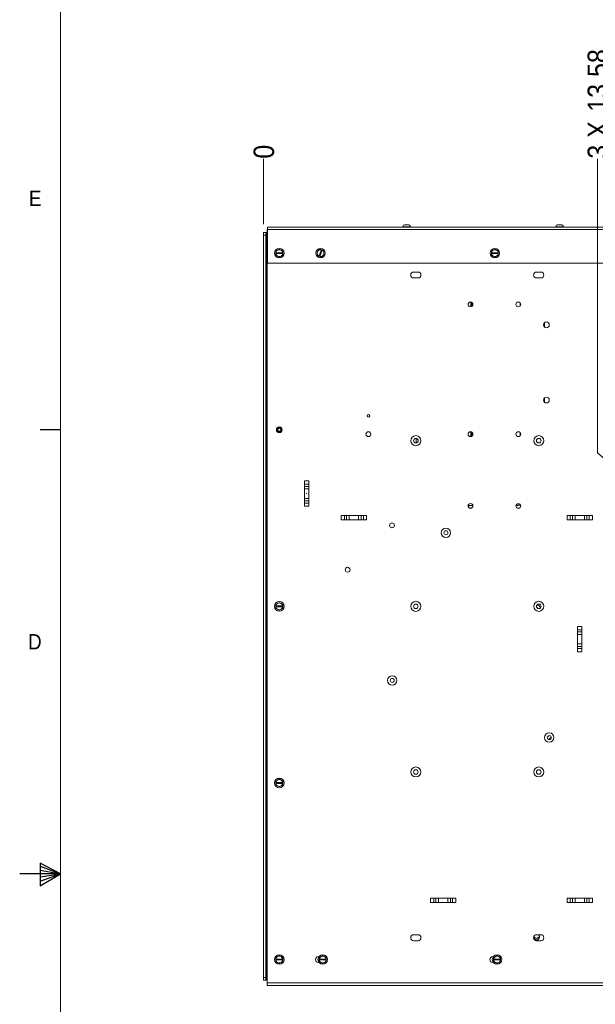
# Model space of a CAD drawing. Header units: inches. Extents: x 1 to 109, y 1 to 85.
# Tile 2 of 68: x 1 to 19, y 39 to 69. Entities that reach past the tile are written whole.
import ezdxf

# ---------------------------------------------------------------- set-up
doc = ezdxf.new("R2010")
doc.units = ezdxf.units.IN
doc.header["$MEASUREMENT"] = 0
doc.layers.add('FORMAT', color=7, linetype='Continuous')
doc.styles.add('SLDTEXTSTYLE0', font='GOTHIC.TTF', dxfattribs={"width": 0.913})
doc.dimstyles.new('SLDDIMSTYLE0', dxfattribs={"dimtxt": 0.625, "dimasz": 0.65, "dimexe": 0, "dimexo": 0.0625, "dimgap": 0.15625, "dimtad": 0, "dimtih": 1, "dimtoh": 1, "dimdec": 0, "dimlfac": 1.2, "dimrnd": 1e-09, "dimzin": 12, "dimdsep": 46, "dimtxsty": 'SLDTEXTSTYLE0', "dimblk1": 'NONE', "dimblk2": 'NONE', "dimsah": 1, "dimcen": 0.09, "dimadec": 0, "dimazin": 3, "dimtfac": 1, "dimtdec": 0, "dimtofl": 0, "dimtmove": 0, "dimatfit": 3, "dimldrblk": 'NONE', "dimfxl": 1, "dimfrac": 2, "dimtolj": 1, "dimtzin": 12, "dimarcsym": 0})
doc.dimstyles.new('SLDDIMSTYLE1', dxfattribs={"dimtxt": 0.625, "dimasz": 0.65, "dimexe": 0, "dimexo": 0.0625, "dimgap": 0.15625, "dimtad": 0, "dimtih": 1, "dimtoh": 1, "dimlfac": 1.2, "dimrnd": 1e-09, "dimzin": 12, "dimdsep": 46, "dimtxsty": 'SLDTEXTSTYLE0', "dimblk1": 'NONE', "dimblk2": 'NONE', "dimsah": 1, "dimcen": 0.09, "dimadec": 0, "dimazin": 3, "dimtfac": 1, "dimtofl": 0, "dimtmove": 0, "dimatfit": 3, "dimldrblk": 'NONE', "dimfxl": 1, "dimfrac": 2, "dimtolj": 1, "dimtzin": 12, "dimarcsym": 0})

# ---------------------------------------------------------------- blocks, each defined once
blk = doc.blocks.new('_D')
at = {"color": 1, "linetype": 'Continuous', "lineweight": 0, "ltscale": 5}
blk.add_line((8.803, 62.485), (8.803, 64.484), dxfattribs=at)
at = {"color": 1, "linetype": 'Continuous', "lineweight": 0, "ltscale": 5, "insert": (8.501, 64.484), "char_height": 0.625, "attachment_point": 1, "rotation": 90, "style": 'SLDTEXTSTYLE0'}
blk.add_mtext('0', dxfattribs=at)
blk = doc.blocks.new('_NONE')
blk = doc.blocks.new('_D_1')
at = {"color": 1, "linetype": 'Continuous', "lineweight": 0, "ltscale": 5}
for p, q in [((18.994, 55.514), (18.994, 64.484)), ((18.994, 55.514), (20.119, 54.53)), ((20.119, 54.53), (20.119, 49.116))]:
    blk.add_line(p, q, dxfattribs=at)
at = {"color": 1, "linetype": 'Continuous', "lineweight": 0, "ltscale": 5, "char_height": 0.625, "attachment_point": 1, "rotation": 90, "style": 'SLDTEXTSTYLE0'}
for s, insert in [('13.58', (18.692, 65.915)), ('3 X ', (18.692, 64.484))]:
    blk.add_mtext(s, dxfattribs=dict(at, insert=insert))
blk = doc.blocks.new('_D_2')
at = {"color": 1, "linetype": 'Continuous', "lineweight": 0, "ltscale": 5}
blk.add_line((20.327, 56.233), (20.327, 64.484), dxfattribs=at)
at = {"color": 1, "linetype": 'Continuous', "lineweight": 0, "ltscale": 5, "insert": (20.025, 64.484), "char_height": 0.625, "attachment_point": 1, "rotation": 90, "style": 'SLDTEXTSTYLE0'}
blk.add_mtext('13.83', dxfattribs=at)
blk = doc.blocks.new('_D_3')
at = {"color": 1, "linetype": 'Continuous', "lineweight": 0, "ltscale": 5}
blk.add_line((22.202, 62.571), (22.202, 64.484), dxfattribs=at)
at = {"color": 1, "linetype": 'Continuous', "lineweight": 0, "ltscale": 5, "insert": (21.9, 64.484), "char_height": 0.625, "attachment_point": 1, "rotation": 90, "style": 'SLDTEXTSTYLE0'}
blk.add_mtext('16.08', dxfattribs=at)

msp = doc.modelspace()

# ---------------------------------------------------------------- linework, layer by layer
at = {"color": 7, "linetype": 'Continuous', "lineweight": 15, "ltscale": 5}
for p, q in [((13.1267, 62.4698), (13.2115, 62.4698)), ((17.7934, 62.4698), (17.8782, 62.4698)), ((8.8029, 62.2352), (8.8777, 62.2352)), ((8.8029, 62.1519), (8.8029, 62.2352)), ((8.8777, 62.1519), (8.8029, 62.1519)), ((8.8029, 62.1519), (8.8029, 39.5144)), ((8.8777, 62.2352), (8.8777, 62.1519)), ((8.8944, 62.2352), (8.8777, 62.2352)), ((8.8777, 62.1519), (8.8777, 39.5144)), ((8.8944, 39.4311), (8.8944, 62.2352)), ((8.9108, 62.2352), (8.8944, 62.2352)), ((8.9108, 39.3498), (8.9108, 62.3331)), ((8.9108, 62.3331), (8.9233, 62.3331)), ((8.9233, 62.3208), (8.9233, 62.3948)), ((8.9233, 62.3948), (22.1284, 62.3948)), ((8.9233, 61.3033), (8.9233, 62.3208)), ((22.1284, 62.3208), (8.9233, 62.3208)), ((13.3589, 62.3956), (12.9793, 62.3956)), ((12.9793, 62.3956), (12.9793, 62.3948)), ((13.2842, 62.4094), (13.054, 62.4094)), ((13.3589, 62.3956), (13.3589, 62.3948)), ((17.6459, 62.3956), (17.6459, 62.3948)), ((18.0256, 62.3956), (17.6459, 62.3956)), ((17.9509, 62.4094), (17.7207, 62.4094)), ((18.0256, 62.3956), (18.0256, 62.3948)), ((9.1816, 61.617), (9.1824, 61.617)), ((9.1816, 61.617), (9.1816, 61.5909)), ((9.1816, 61.5628), (9.1816, 61.5909)), ((9.1824, 61.5909), (9.1816, 61.5909)), ((9.3891, 61.617), (9.1824, 61.617)), ((9.1824, 61.5909), (9.3891, 61.5909)), ((9.1981, 61.6736), (9.2337, 61.6942)), ((9.2337, 61.6942), (9.2693, 61.7148)), ((9.3022, 61.7148), (9.3379, 61.6942)), ((9.3379, 61.6942), (9.3735, 61.6736)), ((9.3891, 61.617), (9.3899, 61.617)), ((9.3899, 61.5909), (9.3891, 61.5909)), ((9.3899, 61.5909), (9.3899, 61.617)), ((9.3899, 61.5909), (9.3899, 61.5628)), ((10.4417, 61.5903), (10.4363, 61.6311)), ((10.4471, 61.5495), (10.4417, 61.5903)), ((10.4488, 61.6615), (10.4815, 61.6865)), ((10.4815, 61.6865), (10.5141, 61.7116)), ((10.5724, 61.7045), (10.4934, 61.5134)), ((10.5175, 61.5035), (10.5964, 61.6945)), ((10.5724, 61.7045), (10.5727, 61.7052)), ((10.5968, 61.6953), (10.5727, 61.7052)), ((10.5968, 61.6953), (10.5964, 61.6945)), ((10.5968, 61.6953), (10.6227, 61.6845)), ((10.6428, 61.6584), (10.6482, 61.6177)), ((10.6482, 61.6177), (10.6536, 61.5769)), ((15.7599, 61.617), (15.7608, 61.617)), ((15.7599, 61.617), (15.7599, 61.5909)), ((15.7599, 61.5628), (15.7599, 61.5909)), ((15.7608, 61.5909), (15.7599, 61.5909)), ((15.9675, 61.617), (15.7608, 61.617)), ((15.7608, 61.5909), (15.9675, 61.5909)), ((15.7764, 61.6736), (15.812, 61.6942)), ((15.812, 61.6942), (15.8477, 61.7148)), ((15.8806, 61.7148), (15.9162, 61.6942)), ((15.9162, 61.6942), (15.9518, 61.6736)), ((15.9675, 61.617), (15.9683, 61.617)), ((15.9683, 61.5909), (15.9675, 61.5909)), ((15.9683, 61.5909), (15.9683, 61.617)), ((15.9683, 61.5909), (15.9683, 61.5628)), ((22.1284, 61.3033), (8.9233, 61.3033)), ((9.2337, 61.5138), (9.1981, 61.5343)), ((9.2693, 61.4932), (9.2337, 61.5138)), ((9.3379, 61.5138), (9.3022, 61.4932)), ((9.3735, 61.5343), (9.3379, 61.5138)), ((10.4931, 61.5127), (10.4934, 61.5134)), ((10.4931, 61.5127), (10.5172, 61.5027)), ((10.5175, 61.5035), (10.5172, 61.5027)), ((10.5432, 61.492), (10.5172, 61.5027)), ((10.6084, 61.5214), (10.5758, 61.4963)), ((10.6411, 61.5465), (10.6084, 61.5214)), ((15.812, 61.5138), (15.7764, 61.5343)), ((15.8477, 61.4932), (15.812, 61.5138)), ((15.9162, 61.5138), (15.8806, 61.4932)), ((15.9518, 61.5343), (15.9162, 61.5138)), ((13.3868, 61.0281), (13.5176, 61.0281)), ((17.1368, 61.0281), (17.2676, 61.0281)), ((13.5176, 60.8465), (13.3868, 60.8465)), ((17.2676, 60.8465), (17.1368, 60.8465)), ((15.1251, 60.115), (15.1251, 59.9679)), ((15.1428, 60.1116), (15.1428, 59.9714)), ((15.1657, 60.0993), (15.1657, 59.9837)), ((15.1834, 60.079), (15.1834, 60.004)), ((16.6376, 60.0853), (16.6376, 59.9977)), ((17.3616, 59.4655), (17.3616, 59.3674)), ((17.3793, 59.4851), (17.3793, 59.3478)), ((17.3616, 57.1739), (17.3616, 57.0757)), ((17.3793, 57.1934), (17.3793, 57.0562)), ((9.2806, 56.1512), (9.2858, 56.1502)), ((9.3046, 56.1677), (9.2858, 56.164)), ((15.1251, 56.1567), (15.1251, 56.0096)), ((15.1428, 56.1532), (15.1428, 56.013)), ((13.4605, 55.8156), (13.4605, 55.9557)), ((15.1657, 56.1409), (15.1657, 56.0253)), ((15.1834, 56.1206), (15.1834, 56.0456)), ((16.6376, 56.1269), (16.6376, 56.0393)), ((10.1839, 54.6559), (10.0539, 54.6559)), ((10.0539, 54.6559), (10.0539, 53.8859)), ((10.1839, 54.6559), (10.1839, 53.8859)), ((10.0539, 54.5601), (10.1839, 54.5601)), ((10.1839, 54.491), (10.0539, 54.491)), ((10.0539, 54.415), (10.1839, 54.415)), ((10.1839, 54.1268), (10.0539, 54.1268)), ((10.0539, 54.0507), (10.1839, 54.0507)), ((10.1839, 53.9817), (10.0539, 53.9817)), ((10.0539, 53.8859), (10.1839, 53.8859)), ((15.0744, 53.913), (15.0493, 53.8746)), ((15.1929, 53.9063), (15.0744, 53.913)), ((11.9455, 53.6009), (11.1755, 53.6009)), ((11.1755, 53.6009), (11.1755, 53.4709)), ((11.9455, 53.4709), (11.1755, 53.4709)), ((11.2713, 53.4709), (11.2713, 53.6009)), ((11.3404, 53.6009), (11.3404, 53.4709)), ((11.4164, 53.4709), (11.4164, 53.6009)), ((11.7046, 53.6009), (11.7046, 53.4709)), ((11.7807, 53.4709), (11.7807, 53.6009)), ((11.8497, 53.6009), (11.8497, 53.4709)), ((11.9455, 53.4709), (11.9455, 53.6009)), ((18.0672, 53.6026), (18.0672, 53.4725)), ((18.0672, 53.6026), (18.8372, 53.6026)), ((18.0672, 53.4725), (18.8372, 53.4725)), ((18.163, 53.4725), (18.163, 53.6026)), ((18.232, 53.6026), (18.232, 53.4725)), ((18.3081, 53.4725), (18.3081, 53.6026)), ((18.5963, 53.6026), (18.5963, 53.4725)), ((18.6723, 53.4725), (18.6723, 53.6026)), ((18.7414, 53.6026), (18.7414, 53.4725)), ((18.8372, 53.4725), (18.8372, 53.6026)), ((9.1816, 50.8462), (9.1824, 50.8462)), ((9.1816, 50.8462), (9.1816, 50.8201)), ((9.1816, 50.792), (9.1816, 50.8201)), ((9.1824, 50.8201), (9.1816, 50.8201)), ((9.3891, 50.8462), (9.1824, 50.8462)), ((9.1824, 50.8201), (9.3891, 50.8201)), ((9.1981, 50.9028), (9.2337, 50.9233)), ((9.2337, 50.7429), (9.1981, 50.7635)), ((9.2337, 50.9233), (9.2693, 50.9439)), ((9.2693, 50.7223), (9.2337, 50.7429)), ((9.3022, 50.9439), (9.3379, 50.9233)), ((9.3379, 50.7429), (9.3022, 50.7223)), ((9.3379, 50.9233), (9.3735, 50.9028)), ((9.3735, 50.7635), (9.3379, 50.7429)), ((9.3891, 50.8462), (9.3899, 50.8462)), ((9.3899, 50.8201), (9.3891, 50.8201)), ((9.3899, 50.8201), (9.3899, 50.8462)), ((9.3899, 50.8201), (9.3899, 50.792)), ((18.5172, 50.2181), (18.3872, 50.2181)), ((18.3872, 50.2181), (18.3872, 49.4481)), ((18.5172, 50.2181), (18.5172, 49.4481)), ((18.3872, 50.1223), (18.5172, 50.1223)), ((18.5172, 50.0533), (18.3872, 50.0533)), ((18.3872, 49.9772), (18.5172, 49.9772)), ((18.5172, 49.689), (18.3872, 49.689)), ((18.3872, 49.613), (18.5172, 49.613)), ((18.5172, 49.5439), (18.3872, 49.5439)), ((18.3872, 49.4481), (18.5172, 49.4481)), ((17.5034, 46.8742), (17.5119, 46.8921)), ((9.1816, 45.4607), (9.1824, 45.4607)), ((9.1816, 45.4607), (9.1816, 45.4347)), ((9.1816, 45.4066), (9.1816, 45.4347)), ((9.1824, 45.4347), (9.1816, 45.4347)), ((9.3891, 45.4607), (9.1824, 45.4607)), ((9.1824, 45.4347), (9.3891, 45.4347)), ((9.1981, 45.5174), (9.2337, 45.5379)), ((9.2337, 45.3575), (9.1981, 45.3781)), ((9.2337, 45.5379), (9.2693, 45.5585)), ((9.2693, 45.3369), (9.2337, 45.3575)), ((9.3022, 45.5585), (9.3379, 45.5379)), ((9.3379, 45.3575), (9.3022, 45.3369)), ((9.3379, 45.5379), (9.3735, 45.5174)), ((9.3735, 45.3781), (9.3379, 45.3575)), ((9.3891, 45.4607), (9.3899, 45.4607)), ((9.3899, 45.4347), (9.3891, 45.4347)), ((9.3899, 45.4347), (9.3899, 45.4607)), ((9.3899, 45.4347), (9.3899, 45.4066)), ((13.9005, 41.9359), (13.9005, 41.8059)), ((13.9005, 41.9359), (14.6705, 41.9359)), ((13.9005, 41.8059), (14.6705, 41.8059)), ((13.9963, 41.8059), (13.9963, 41.9359)), ((14.0654, 41.9359), (14.0654, 41.8059)), ((14.1414, 41.8059), (14.1414, 41.9359)), ((14.4296, 41.9359), (14.4296, 41.8059)), ((14.5057, 41.8059), (14.5057, 41.9359)), ((14.5747, 41.9359), (14.5747, 41.8059)), ((14.6705, 41.8059), (14.6705, 41.9359)), ((18.0672, 41.9359), (18.0672, 41.8059)), ((18.0672, 41.9359), (18.8372, 41.9359)), ((18.0672, 41.8059), (18.8372, 41.8059)), ((18.163, 41.8059), (18.163, 41.9359)), ((18.232, 41.9359), (18.232, 41.8059)), ((18.3081, 41.8059), (18.3081, 41.9359)), ((18.5963, 41.9359), (18.5963, 41.8059)), ((18.6723, 41.8059), (18.6723, 41.9359)), ((18.7414, 41.9359), (18.7414, 41.8059)), ((18.8372, 41.8059), (18.8372, 41.9359)), ((13.3868, 40.8198), (13.5176, 40.8198)), ((13.5176, 40.6381), (13.3868, 40.6381)), ((17.0522, 40.762), (17.0522, 40.7465)), ((17.1368, 40.8198), (17.2676, 40.8198)), ((17.2676, 40.6381), (17.1368, 40.6381)), ((17.2222, 40.7465), (17.2222, 40.8198)), ((9.1816, 40.0753), (9.1824, 40.0753)), ((9.1816, 40.0753), (9.1816, 40.0493)), ((9.1816, 40.0212), (9.1816, 40.0493)), ((9.1824, 40.0493), (9.1816, 40.0493)), ((9.3891, 40.0753), (9.1824, 40.0753)), ((9.1824, 40.0493), (9.3891, 40.0493)), ((9.1981, 40.1319), (9.2337, 40.1525)), ((9.2337, 39.9721), (9.1981, 39.9927)), ((9.2337, 40.1525), (9.2693, 40.1731)), ((9.2693, 39.9515), (9.2337, 39.9721)), ((9.3022, 40.1731), (9.3379, 40.1525)), ((9.3379, 39.9721), (9.3022, 39.9515)), ((9.3379, 40.1525), (9.3735, 40.1319)), ((9.3735, 39.9927), (9.3379, 39.9721)), ((9.3891, 40.0753), (9.3899, 40.0753)), ((9.3899, 40.0493), (9.3891, 40.0493)), ((9.3899, 40.0493), (9.3899, 40.0753)), ((9.3899, 40.0493), (9.3899, 40.0212)), ((10.4798, 40.1531), (10.4976, 40.1531)), ((10.4976, 39.9715), (10.4798, 39.9715)), ((10.5064, 40.0753), (10.5073, 40.0753)), ((10.5064, 40.0753), (10.5064, 40.0493)), ((10.5064, 40.0212), (10.5064, 40.0493)), ((10.5073, 40.0493), (10.5064, 40.0493)), ((10.714, 40.0753), (10.5073, 40.0753)), ((10.5073, 40.0493), (10.714, 40.0493)), ((10.5229, 40.1319), (10.5585, 40.1525)), ((10.5585, 39.9721), (10.5229, 39.9927)), ((10.5585, 40.1525), (10.5942, 40.1731)), ((10.5942, 39.9515), (10.5585, 39.9721)), ((10.6271, 40.1731), (10.6627, 40.1525)), ((10.6627, 39.9721), (10.6271, 39.9515)), ((10.6627, 40.1525), (10.6983, 40.1319)), ((10.6983, 39.9927), (10.6627, 39.9721)), ((10.714, 40.0753), (10.7148, 40.0753)), ((10.7148, 40.0493), (10.714, 40.0493)), ((10.7148, 40.0493), (10.7148, 40.0753)), ((10.7148, 40.0493), (10.7148, 40.0212)), ((15.7989, 40.1531), (15.8168, 40.1531)), ((15.8168, 39.9715), (15.7989, 39.9715)), ((15.8057, 40.1531), (15.8112, 40.1458)), ((15.8256, 40.0753), (15.8264, 40.0753)), ((15.8256, 40.0753), (15.8256, 40.0493)), ((15.8256, 40.0212), (15.8256, 40.0493)), ((15.8264, 40.0493), (15.8256, 40.0493)), ((16.0331, 40.0753), (15.8264, 40.0753)), ((15.8264, 40.0493), (16.0331, 40.0493)), ((15.8421, 40.1319), (15.8777, 40.1525)), ((15.8777, 39.9721), (15.8421, 39.9927)), ((15.8777, 40.1525), (15.9133, 40.1731)), ((15.9133, 39.9515), (15.8777, 39.9721)), ((15.9462, 40.1731), (15.9819, 40.1525)), ((15.9819, 39.9721), (15.9462, 39.9515)), ((15.9819, 40.1525), (16.0175, 40.1319)), ((16.0175, 39.9927), (15.9819, 39.9721)), ((16.0331, 40.0753), (16.0339, 40.0753)), ((16.0339, 40.0493), (16.0331, 40.0493)), ((16.0339, 40.0493), (16.0339, 40.0753)), ((16.0339, 40.0493), (16.0339, 40.0212)), ((8.8029, 39.5144), (8.8777, 39.5144)), ((8.8029, 39.4311), (8.8029, 39.5144)), ((8.8777, 39.4311), (8.8029, 39.4311)), ((8.8777, 39.5144), (8.8777, 39.4311)), ((8.8777, 39.4311), (8.8944, 39.4311)), ((8.9108, 39.4311), (8.8944, 39.4311)), ((22.1399, 39.3498), (8.9108, 39.3498)), ((8.9108, 39.2709), (8.9108, 39.3498)), ((22.1233, 39.2709), (8.9108, 39.2709))]:
    msp.add_line(p, q, dxfattribs=at)
at = {"color": 8, "linetype": 'Continuous', "lineweight": 15, "ltscale": 5}
for p, q in [((9.2858, 56.164), (9.2858, 56.1616)), ((9.2858, 56.1576), (9.2858, 56.1528))]:
    msp.add_line(p, q, dxfattribs=at)
at = {"color": 7, "linetype": 'Continuous', "lineweight": 15, "ltscale": 5, "flags": 128}
for points in [[(16.6282, 53.9499), (16.566, 53.9457), (16.5195, 53.9402)], [(17.4644, 46.8525), (17.4764, 46.8562), (17.4956, 46.8672)], [(17.4956, 46.8672), (17.511, 46.8832), (17.5169, 46.8928)]]:
    msp.add_lwpolyline(points, dxfattribs=at)
at = {"color": 8, "linetype": 'Continuous', "lineweight": 15, "ltscale": 5, "flags": 128}
msp.add_lwpolyline([(16.6165, 53.8326), (16.5937, 53.831), (16.5518, 53.8268)], dxfattribs=at)
at = {"color": 7, "linetype": 'Continuous', "lineweight": 15, "ltscale": 25}
for centre, radius in [((9.2858, 61.604), 0.145), ((10.5449, 61.604), 0.145), ((15.8641, 61.604), 0.145), ((15.1199, 60.0415), 0.0738), ((16.5783, 60.0415), 0.0738), ((17.4355, 59.4165), 0.0887), ((17.4355, 57.1248), 0.0888), ((12.0039, 56.6442), 0.04), ((9.2858, 56.2185), 0.0887), ((9.2858, 56.2181), 0.0705), ((9.2858, 56.2185), 0.0454), ((12.0041, 56.0831), 0.0737), ((15.1199, 56.0831), 0.0737), ((16.5783, 56.0831), 0.0738), ((13.4522, 55.8856), 0.1526), ((13.4522, 55.8856), 0.0705), ((17.2022, 55.8856), 0.1526), ((17.2022, 55.8856), 0.0705), ((10.1189, 54.2709), 0.00208), ((15.1199, 53.8956), 0.0737), ((16.5783, 53.8956), 0.0737), ((12.7233, 53.304), 0.0737), ((14.3689, 53.0781), 0.1435), ((14.3689, 53.0781), 0.0615), ((11.3691, 51.9498), 0.0737), ((9.2858, 50.8331), 0.145), ((13.4522, 50.834), 0.1526), ((13.4522, 50.834), 0.0705), ((17.2022, 50.834), 0.1526), ((17.2022, 50.834), 0.0705), ((12.7305, 48.5756), 0.1435), ((12.7305, 48.5756), 0.0615), ((17.5222, 46.8315), 0.1435), ((17.5222, 46.8315), 0.0615), ((13.4522, 45.7823), 0.1526), ((13.4522, 45.7823), 0.0705), ((17.2022, 45.7823), 0.1526), ((17.2022, 45.7823), 0.0705), ((9.2858, 45.4477), 0.145), ((9.2858, 40.0623), 0.145), ((10.6106, 40.0623), 0.145), ((15.9298, 40.0623), 0.145)]:
    msp.add_circle(centre, radius, dxfattribs=at)
for centre, radius, start, end in [((13.1267, 62.3958), 0.074, 90, 169.42711), ((13.2115, 62.3958), 0.074, 10.57289, 90), ((17.7934, 62.3958), 0.074, 90, 169.42711), ((17.8782, 62.3958), 0.074, 10.57289, 90), ((13.0374, 62.4125), 0.0168, 270, 349.42711), ((13.3008, 62.4125), 0.0168, 190.57289, 270), ((17.7041, 62.4125), 0.0168, 270, 349.42711), ((17.9674, 62.4125), 0.0168, 190.57289, 270), ((9.2858, 61.604), 0.112, 141.55462, 158.44538), ((9.2858, 61.604), 0.112, 201.55462, 218.44538), ((9.2858, 61.604), 0.1042, 120, 172.81924), ((9.2858, 61.604), 0.1042, 187.18076, 240), ((9.2858, 61.604), 0.1042, 60, 120), ((9.2858, 61.604), 0.112, 81.55462, 98.44538), ((9.2858, 61.604), 0.1042, 7.18076, 60), ((9.2858, 61.604), 0.1042, 300, 352.81924), ((9.2858, 61.604), 0.112, 21.55462, 38.44538), ((9.2858, 61.604), 0.112, 321.55462, 338.44538), ((10.5449, 61.604), 0.112, 149.10634, 165.9971), ((10.5449, 61.604), 0.1042, 127.55172, 187.55172), ((10.5449, 61.604), 0.1042, 187.55172, 240.37096), ((10.5449, 61.604), 0.1042, 74.73247, 127.55172), ((10.5449, 61.604), 0.112, 89.10634, 105.9971), ((10.5449, 61.604), 0.1042, 7.55172, 60.37096), ((10.5449, 61.604), 0.1042, 307.55172, 7.55172), ((10.5449, 61.604), 0.112, 29.10634, 45.9971), ((10.5449, 61.604), 0.112, 329.10634, 345.9971), ((15.8641, 61.604), 0.112, 141.55462, 158.44538), ((15.8641, 61.604), 0.112, 201.55462, 218.44538), ((15.8641, 61.604), 0.1042, 120, 172.81924), ((15.8641, 61.604), 0.1042, 187.18076, 240), ((15.8641, 61.604), 0.1042, 60, 120), ((15.8641, 61.604), 0.112, 81.55462, 98.44538), ((15.8641, 61.604), 0.1042, 7.18076, 60), ((15.8641, 61.604), 0.1042, 300, 352.81924), ((15.8641, 61.604), 0.112, 21.55462, 38.44538), ((15.8641, 61.604), 0.112, 321.55462, 338.44538), ((9.2858, 61.604), 0.1042, 240, 300), ((9.2858, 61.604), 0.112, 261.55462, 278.44538), ((10.5449, 61.604), 0.112, 209.10634, 225.9971), ((10.5449, 61.604), 0.1042, 254.73247, 307.55172), ((10.5449, 61.604), 0.112, 269.10634, 285.9971), ((15.8641, 61.604), 0.1042, 240, 300), ((15.8641, 61.604), 0.112, 261.55462, 278.44538), ((13.3868, 60.9373), 0.0908, 90, 270), ((13.5176, 60.9373), 0.0908, 270, 90), ((17.1368, 60.9373), 0.0908, 90, 270), ((17.2676, 60.9373), 0.0908, 270, 90), ((9.2858, 56.2185), 0.0683, 165.58165, 210.06614), ((9.2858, 56.2181), 0.0705, 90, 158.36427), ((9.2858, 56.2181), 0.0705, 270, 90), ((9.2858, 56.2185), 0.0542, 290.27928, 19.33885), ((13.4522, 55.8856), 0.0705, 276.76106, 83.23894), ((15.142, 53.779), 0.0567, 72.60832, 128.81442), ((16.6688, 52.8757), 1.0417, 91.10131, 99.04718), ((9.2858, 50.8331), 0.112, 141.55462, 158.44538), ((9.2858, 50.8331), 0.112, 201.55462, 218.44538), ((9.2858, 50.8331), 0.1042, 120, 172.81924), ((9.2858, 50.8331), 0.1042, 187.18076, 240), ((9.2858, 50.8331), 0.1042, 60, 120), ((9.2858, 50.8331), 0.1042, 240, 300), ((9.2858, 50.8331), 0.112, 81.55462, 98.44538), ((9.2858, 50.8331), 0.1042, 7.18076, 60), ((9.2858, 50.8331), 0.1042, 300, 352.81924), ((9.2858, 50.8331), 0.112, 21.55462, 38.44538), ((9.2858, 50.8331), 0.112, 321.55462, 338.44538), ((17.1372, 50.7655), 0.1104, 7.13993, 85.78115), ((9.2858, 50.8331), 0.112, 261.55462, 278.44538), ((16.6713, 47.9242), 1.4192, 305.82019, 309.99705), ((9.2858, 45.4477), 0.112, 141.55462, 158.44538), ((9.2858, 45.4477), 0.112, 201.55462, 218.44538), ((9.2858, 45.4477), 0.1042, 120, 172.81924), ((9.2858, 45.4477), 0.1042, 187.18076, 240), ((9.2858, 45.4477), 0.1042, 60, 120), ((9.2858, 45.4477), 0.1042, 240, 300), ((9.2858, 45.4477), 0.112, 81.55462, 98.44538), ((9.2858, 45.4477), 0.1042, 7.18076, 60), ((9.2858, 45.4477), 0.1042, 300, 352.81924), ((9.2858, 45.4477), 0.112, 21.55462, 38.44538), ((9.2858, 45.4477), 0.112, 321.55462, 338.44538), ((9.2858, 45.4477), 0.112, 261.55462, 278.44538), ((13.3868, 40.729), 0.0908, 90, 270), ((13.5176, 40.729), 0.0908, 270, 90), ((17.1368, 40.729), 0.0908, 90, 270), ((17.1372, 40.7465), 0.085, 180.00001, 0.00001), ((17.1372, 40.794), 0.0792, 192.2254, 19.04531), ((17.1376, 40.794), 0.1292, 252.1863, 286.80856), ((17.2676, 40.729), 0.0908, 270, 90), ((9.2858, 40.0623), 0.112, 141.55462, 158.44538), ((9.2858, 40.0623), 0.112, 201.55462, 218.44538), ((9.2858, 40.0623), 0.1042, 120, 172.81924), ((9.2858, 40.0623), 0.1042, 187.18076, 240), ((9.2858, 40.0623), 0.1042, 60, 120), ((9.2858, 40.0623), 0.1042, 240, 300), ((9.2858, 40.0623), 0.112, 81.55462, 98.44538), ((9.2858, 40.0623), 0.112, 261.55462, 278.44538), ((9.2858, 40.0623), 0.1042, 7.18076, 60), ((9.2858, 40.0623), 0.1042, 300, 352.81924), ((9.2858, 40.0623), 0.112, 21.55462, 38.44538), ((9.2858, 40.0623), 0.112, 321.55462, 338.44538), ((10.4798, 40.0623), 0.0908, 90, 270), ((10.6106, 40.0623), 0.112, 141.55462, 158.44538), ((10.6106, 40.0623), 0.112, 201.55462, 218.44538), ((10.6106, 40.0623), 0.1042, 120, 172.81924), ((10.6106, 40.0623), 0.1042, 187.18076, 240), ((10.6106, 40.0623), 0.1042, 60, 120), ((10.6106, 40.0623), 0.1042, 240, 300), ((10.6106, 40.0623), 0.112, 81.55462, 98.44538), ((10.6106, 40.0623), 0.112, 261.55462, 278.44538), ((10.6106, 40.0623), 0.1042, 7.18076, 60), ((10.6106, 40.0623), 0.1042, 300, 352.81924), ((10.6106, 40.0623), 0.112, 21.55462, 38.44538), ((10.6106, 40.0623), 0.112, 321.55462, 338.44538), ((15.7989, 40.0623), 0.0908, 90, 270), ((15.9298, 40.0623), 0.112, 141.55462, 158.44538), ((15.9298, 40.0623), 0.112, 201.55462, 218.44538), ((15.9298, 40.0623), 0.1042, 120, 172.81924), ((15.9298, 40.0623), 0.1042, 187.18076, 240), ((15.9298, 40.0623), 0.1042, 60, 120), ((15.9298, 40.0623), 0.1042, 240, 300), ((15.9298, 40.0623), 0.112, 81.55462, 98.44538), ((15.9298, 40.0623), 0.112, 261.55462, 278.44538), ((15.9298, 40.0623), 0.1042, 7.18076, 60), ((15.9298, 40.0623), 0.1042, 300, 352.81924), ((15.9298, 40.0623), 0.112, 21.55462, 38.44538), ((15.9298, 40.0623), 0.112, 321.55462, 338.44538)]:
    msp.add_arc(centre, radius, start, end, dxfattribs=at)
at = {"color": 7, "linetype": 'Continuous', "lineweight": 15, "ltscale": 5}
for points, knots in [([(9.1816, 61.617), (9.1816, 61.6248), (9.1816, 61.6342), (9.1816, 61.6435), (9.1816, 61.6451)], [0, 0, 0, 0, 0.8316866, 1, 1, 1, 1]), ([(9.3899, 61.6451), (9.3899, 61.6435), (9.3899, 61.6342), (9.3899, 61.6248), (9.3899, 61.617)], [0, 0, 0, 0, 0.1683134, 1, 1, 1, 1]), ([(10.5467, 61.716), (10.5481, 61.7154), (10.5567, 61.7118), (10.5654, 61.7082), (10.5727, 61.7052)], [0, 0, 0, 0, 0.1682689, 1, 1, 1, 1]), ([(15.7599, 61.617), (15.7599, 61.6248), (15.7599, 61.6342), (15.7599, 61.6435), (15.7599, 61.6451)], [0, 0, 0, 0, 0.8316866, 1, 1, 1, 1]), ([(15.9683, 61.6451), (15.9683, 61.6435), (15.9683, 61.6342), (15.9683, 61.6248), (15.9683, 61.617)], [0, 0, 0, 0, 0.1683134, 1, 1, 1, 1]), ([(10.4931, 61.5127), (10.4859, 61.5157), (10.4772, 61.5192), (10.4686, 61.5228), (10.4671, 61.5234)], [0, 0, 0, 0, 0.8317064, 1, 1, 1, 1]), ([(9.2196, 56.2356), (9.2186, 56.2279), (9.2165, 56.2127), (9.2233, 56.1901), (9.2366, 56.1712), (9.2555, 56.158), (9.2729, 56.153), (9.2831, 56.1528), (9.2858, 56.1528)], [0, 0, 0, 0, 0.1880874, 0.3761878, 0.5642877, 0.7493938, 0.9334547, 1, 1, 1, 1]), ([(9.2858, 56.1502), (9.2947, 56.1512), (9.3126, 56.1533), (9.3353, 56.1691), (9.3505, 56.1917), (9.3559, 56.2186), (9.3505, 56.2454), (9.3353, 56.2682), (9.3126, 56.2833), (9.2858, 56.2886), (9.2589, 56.2833), (9.2386, 56.2696), (9.2255, 56.2527), (9.2216, 56.2413), (9.2196, 56.2356)], [0, 0, 0, 0, 0.0873586, 0.1770156, 0.2631201, 0.3519985, 0.4408768, 0.5269813, 0.6166383, 0.7039969, 0.7913558, 0.8810128, 0.9404233, 1, 1, 1, 1]), ([(9.2858, 56.1576), (9.2796, 56.1581), (9.2665, 56.159), (9.2483, 56.1683), (9.2335, 56.1832), (9.2245, 56.2023), (9.2222, 56.2234), (9.227, 56.2443), (9.2386, 56.2624), (9.2555, 56.2759), (9.276, 56.283), (9.2979, 56.2829), (9.3186, 56.2757), (9.3359, 56.2619), (9.3476, 56.243), (9.3526, 56.2213), (9.3501, 56.199), (9.3403, 56.1787), (9.3244, 56.1627), (9.3052, 56.1531), (9.2918, 56.1518), (9.2858, 56.1513)], [0, 0, 0, 0, 0.0458245, 0.09735669, 0.14892049, 0.20044754, 0.25266902, 0.30511116, 0.35752951, 0.41052201, 0.46384586, 0.51715339, 0.57091995, 0.62512251, 0.67931701, 0.73385759, 0.78893895, 0.84402039, 0.89933801, 0.95529583, 1, 1, 1, 1]), ([(9.2858, 56.1528), (9.2919, 56.1534), (9.3053, 56.1548), (9.3241, 56.1647), (9.3395, 56.1808), (9.3486, 56.2011), (9.3503, 56.223), (9.3447, 56.2441), (9.3324, 56.2621), (9.3149, 56.2747), (9.2944, 56.2807), (9.2732, 56.2796), (9.2538, 56.2714), (9.2384, 56.2574), (9.2285, 56.2391), (9.2255, 56.2188), (9.2294, 56.1988), (9.2396, 56.1813), (9.255, 56.1685), (9.2713, 56.1622), (9.2818, 56.1618), (9.2858, 56.1616)], [0, 0, 0, 0, 0.0477386, 0.1047123, 0.1617569, 0.2188021, 0.274864, 0.3306299, 0.3863994, 0.4412816, 0.49577, 0.5502663, 0.6039683, 0.6571769, 0.7104, 0.7629204, 0.8148482, 0.8667994, 0.9181371, 0.9687868, 1, 1, 1, 1]), ([(9.2858, 56.1513), (9.2782, 56.1519), (9.2629, 56.1533), (9.2414, 56.1648), (9.2317, 56.1776), (9.2266, 56.1843)], [0, 0, 0, 0, 0.3228995, 0.6458179, 1, 1, 1, 1]), ([(9.2858, 56.164), (9.2796, 56.1645), (9.2672, 56.1655), (9.2505, 56.1747), (9.2377, 56.1885), (9.2302, 56.2059), (9.2288, 56.225), (9.2338, 56.2436), (9.2447, 56.2595), (9.2603, 56.2711), (9.279, 56.2769), (9.2987, 56.2762), (9.3172, 56.269), (9.3323, 56.2561), (9.3424, 56.2387), (9.3462, 56.219), (9.3433, 56.1989), (9.3339, 56.1808), (9.319, 56.1668), (9.302, 56.159), (9.2905, 56.158), (9.2858, 56.1576)], [0, 0, 0, 0, 0.0509833, 0.1022932, 0.1536392, 0.204927, 0.2571072, 0.3094285, 0.3617072, 0.4147419, 0.4680387, 0.5213059, 0.5751948, 0.6294672, 0.6837201, 0.7384677, 0.7937114, 0.8489512, 0.9045556, 0.9607738, 1, 1, 1, 1]), ([(9.2858, 56.1616), (9.2919, 56.1623), (9.3044, 56.1638), (9.3209, 56.1737), (9.3336, 56.1882), (9.3405, 56.2061), (9.3411, 56.2229), (9.3381, 56.2327), (9.337, 56.2365)], [0, 0, 0, 0, 0.1738762, 0.3528984, 0.5322176, 0.7114827, 0.8865127, 1, 1, 1, 1]), ([(9.1816, 50.8462), (9.1816, 50.854), (9.1816, 50.8634), (9.1816, 50.8727), (9.1816, 50.8743)], [0, 0, 0, 0, 0.8317271, 1, 1, 1, 1]), ([(9.3899, 50.8743), (9.3899, 50.8727), (9.3899, 50.8634), (9.3899, 50.854), (9.3899, 50.8462)], [0, 0, 0, 0, 0.1682729, 1, 1, 1, 1]), ([(9.1816, 45.4607), (9.1816, 45.4686), (9.1816, 45.478), (9.1816, 45.4873), (9.1816, 45.4889)], [0, 0, 0, 0, 0.8317285, 1, 1, 1, 1]), ([(9.3899, 45.4889), (9.3899, 45.4873), (9.3899, 45.478), (9.3899, 45.4686), (9.3899, 45.4607)], [0, 0, 0, 0, 0.1682715, 1, 1, 1, 1]), ([(9.1816, 40.0753), (9.1816, 40.0832), (9.1816, 40.0926), (9.1816, 40.1019), (9.1816, 40.1034)], [0, 0, 0, 0, 0.83173, 1, 1, 1, 1]), ([(9.3899, 40.1034), (9.3899, 40.1019), (9.3899, 40.0926), (9.3899, 40.0832), (9.3899, 40.0753)], [0, 0, 0, 0, 0.16827, 1, 1, 1, 1]), ([(10.5064, 40.0753), (10.5064, 40.0832), (10.5064, 40.0926), (10.5064, 40.1019), (10.5064, 40.1034)], [0, 0, 0, 0, 0.83173, 1, 1, 1, 1]), ([(10.7148, 40.1034), (10.7148, 40.1019), (10.7148, 40.0926), (10.7148, 40.0832), (10.7148, 40.0753)], [0, 0, 0, 0, 0.16827, 1, 1, 1, 1]), ([(15.8256, 40.0753), (15.8256, 40.0832), (15.8256, 40.0926), (15.8256, 40.1019), (15.8256, 40.1034)], [0, 0, 0, 0, 0.83173, 1, 1, 1, 1]), ([(16.0339, 40.1034), (16.0339, 40.1019), (16.0339, 40.0926), (16.0339, 40.0832), (16.0339, 40.0753)], [0, 0, 0, 0, 0.16827, 1, 1, 1, 1])]:
    msp.add_open_spline(points, degree=3, knots=knots, dxfattribs=at)
at = {"layer": 'FORMAT', "lineweight": 0, "ltscale": 5}
msp.add_line((2.6144, 83.303), (2.6144, 2.053), dxfattribs=at)
at = {"layer": 'FORMAT', "ltscale": 5}
for p, q in [((2.6144, 56.218), (1.9894, 56.218)), ((1.9944, 43.0057), (1.9944, 42.3117)), ((2.6144, 42.678), (1.9944, 43.0057)), ((2.6144, 42.678), (1.3644, 42.678)), ((1.9944, 42.9134), (2.6144, 42.678)), ((1.9944, 42.7936), (2.6144, 42.678)), ((1.9944, 42.3117), (2.6144, 42.678)), ((1.9944, 42.4482), (2.6144, 42.678)), ((1.9944, 42.5818), (2.6144, 42.678))]:
    msp.add_line(p, q, dxfattribs=at)

# ---------------------------------------------------------------- texts
at = {"layer": 'FORMAT', "color": 7, "ltscale": 5, "char_height": 0.4688, "attachment_point": 1, "style": 'SLDTEXTSTYLE0'}
for s, insert in [('E', (1.6455, 63.5081)), ('D', (1.6205, 49.9869))]:
    msp.add_mtext(s, dxfattribs=dict(at, insert=insert))

# ---------------------------------------------------------------- dimensions: what is measured, and where the dimension line sits
at = {"color": 1, "linetype": 'Continuous', "lineweight": 0, "ltscale": 5}
dim = msp.add_ordinate_dim(feature_location=(20.1189, 48.8663), offset=(-1.1246, 15.6177), dtype=1, origin=(8.8029, 62.2352), text='3 X <>', dimstyle='SLDDIMSTYLE1', dxfattribs=at)
dim.commit()
dim.dimension.update_dxf_attribs({"geometry": '_D_1', "text_midpoint": (18.9942, 66.4927)})
for feature_location, offset, origin, dimstyle, picture, middle in [((20.3272, 55.9831), (0, 8.5008), (8.8029, 62.2352), 'SLDDIMSTYLE1', '_D_2', (20.3272, 65.7769)), ((22.2024, 62.3208), (0, 2.1632), (8.8029, 62.2352), 'SLDDIMSTYLE1', '_D_3', (22.2024, 65.7769)), ((8.8029446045, 62.2351841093), (0, 2.2487893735), (8.8029446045, 62.2351841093), 'SLDDIMSTYLE0', '_D', (8.8029446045, 64.9687825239))]:
    dim = msp.add_ordinate_dim(feature_location=feature_location, offset=offset, dtype=1, origin=origin, dimstyle=dimstyle, dxfattribs=at)
    dim.commit()
    dim.dimension.update_dxf_attribs({"geometry": picture, "text_midpoint": middle})

doc.saveas('drawing.dxf')
